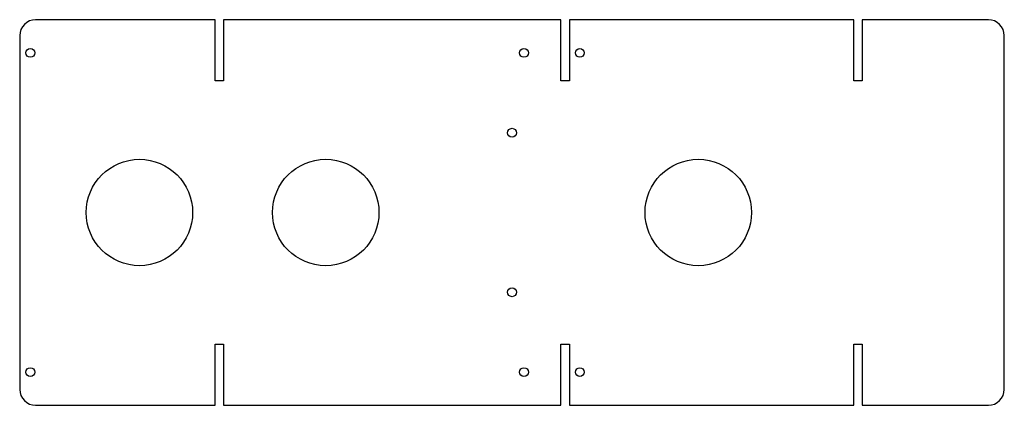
# Model space of a CAD drawing. Header units: millimetres. Extents: x -165 to 205, y -72 to 72.
import ezdxf

# ---------------------------------------------------------------- set-up
doc = ezdxf.new("R2010")
doc.units = ezdxf.units.MM

msp = doc.modelspace()

# ---------------------------------------------------------------- linework, layer by layer
for p, q in [((-91.6, 72.5), (-159, 72.5)), ((-91.6, 49.5), (-91.6, 72.5)), ((-88.4, 72.5), (-88.4, 49.5)), ((38.4, 72.5), (-88.4, 72.5)), ((38.4, 49.5), (38.4, 72.5)), ((41.6, 72.5), (41.6, 49.5)), ((148.4, 72.5), (41.6, 72.5)), ((148.4, 49.5), (148.4, 72.5)), ((151.6, 72.5), (151.6, 49.5)), ((199, 72.5), (151.6, 72.5)), ((-165, 66.5), (-165, -66.5)), ((205, -66.5), (205, 66.5)), ((-88.4, 49.5), (-91.6, 49.5)), ((41.6, 49.5), (38.4, 49.5)), ((151.6, 49.5), (148.4, 49.5)), ((-91.6, -49.5), (-88.4, -49.5)), ((-91.6, -72.5), (-91.6, -49.5)), ((-88.4, -49.5), (-88.4, -72.5)), ((38.4, -49.5), (41.6, -49.5)), ((38.4, -72.5), (38.4, -49.5)), ((41.6, -49.5), (41.6, -72.5)), ((148.4, -49.5), (151.6, -49.5)), ((148.4, -72.5), (148.4, -49.5)), ((151.6, -49.5), (151.6, -72.5)), ((-159, -72.5), (-91.6, -72.5)), ((-88.4, -72.5), (38.4, -72.5)), ((41.6, -72.5), (148.4, -72.5)), ((151.6, -72.5), (199, -72.5))]:
    msp.add_line(p, q)
for centre, radius in [((-161, 60), 1.65), ((24.5, 60), 1.65), ((45.5, 60), 1.65), ((20, 30), 1.65), ((-120, 0), 20), ((-50, 0), 20), ((90, 0), 20), ((20, -30), 1.65), ((-161, -60), 1.65), ((24.5, -60), 1.65), ((45.5, -60), 1.65)]:
    msp.add_circle(centre, radius)
for centre, start, end in [((-159, 66.5), 90, 180), ((199, 66.5), 0, 90), ((-159, -66.5), -180, -90), ((199, -66.5), -90, 0)]:
    msp.add_arc(centre, 6, start, end)

doc.saveas('drawing.dxf')
